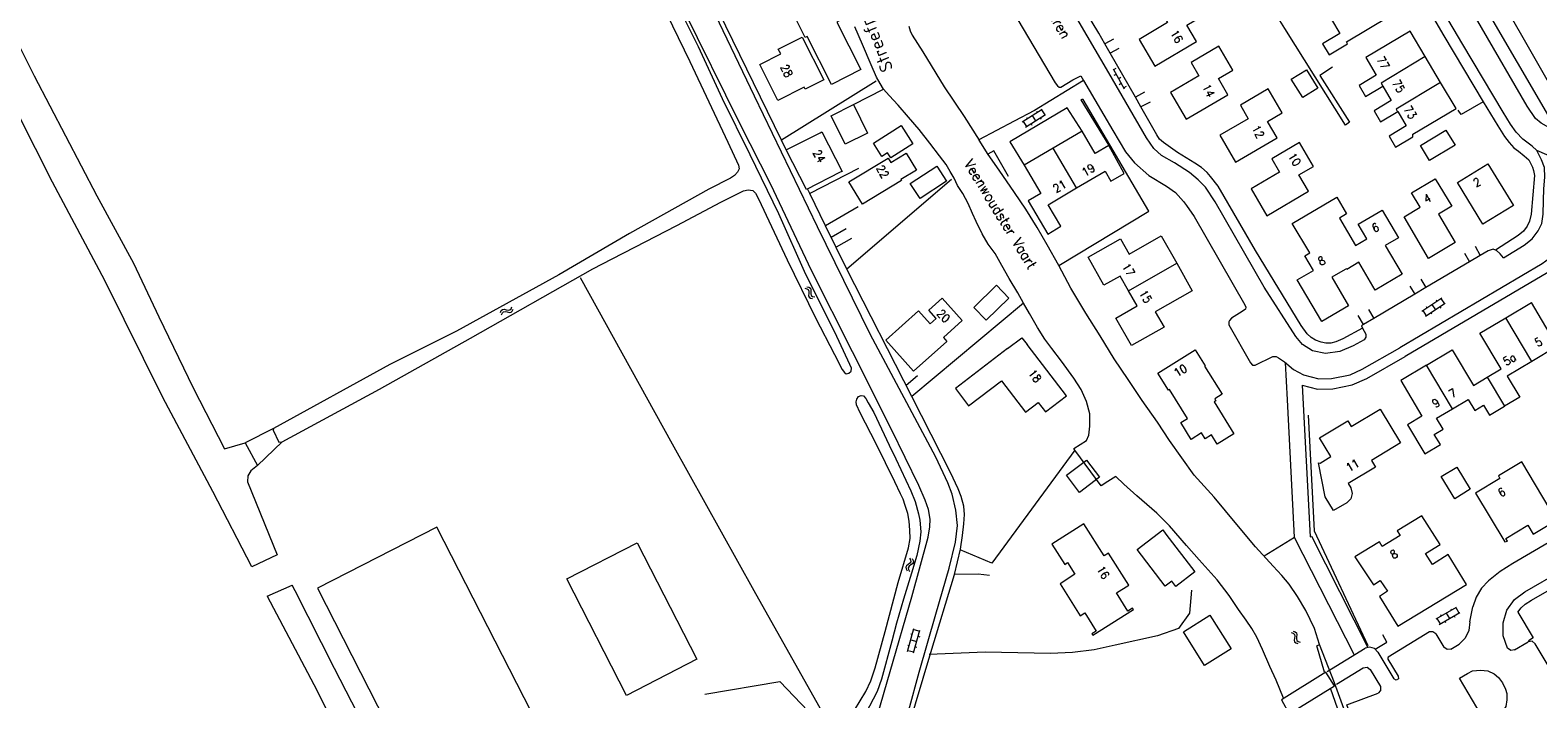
# Model space of a CAD drawing. Header units: metres. Extents: x 189705 to 199106, y 581686 to 588448.
# Tile 215 of 256: x 195154 to 195446, y 584022 to 584151. Entities that reach past the tile are written whole.
import ezdxf

# ---------------------------------------------------------------- set-up
doc = ezdxf.new("R2010")
doc.units = ezdxf.units.M
doc.layers.add('B-WA-OG-GBKN-G', color=7, linetype='Continuous', lineweight=18)
doc.layers.add('X-XX-AL-T25', color=7, linetype='Continuous', lineweight=25)
doc.styles.add('NLCS-ISO-M2000-T25', font='NLCS-ISO.ttf', dxfattribs={"height": 5})
doc.styles.add('Style-STANDARD', font='STANDARD.shx')

msp = doc.modelspace()

# ---------------------------------------------------------------- linework, layer by layer
at = {"layer": 'B-WA-OG-GBKN-G'}
for p, q in [((195363.595, 584143.59), (195365.752, 584139.756)), ((195364.129, 584143.661), (195363.693, 584143.416)), ((195364.183, 584142.545), (195363.748, 584142.299)), ((195365.109, 584141.918), (195364.674, 584141.673)), ((195365.164, 584140.802), (195364.728, 584140.556)), ((195366.09, 584140.175), (195365.654, 584139.93)), ((195346.02, 584133.355), (195349.897, 584135.829)), ((195346.665, 584132.343), (195350.543, 584134.818)), ((195346.829, 584134.227), (195346.991, 584133.974)), ((195347.959, 584134.592), (195348.604, 584133.58)), ((195348.767, 584135.463), (195348.928, 584135.211)), ((195349.489, 584134.145), (195349.651, 584133.892)), ((195349.729, 584135.722), (195350.374, 584134.71)), ((195346.188, 584133.462), (195346.834, 584132.451)), ((195347.721, 584133.017), (195347.882, 584132.764)), ((195303.994, 584101.237), (195304.391, 584101.147)), ((195304.391, 584101.535), (195304.789, 584101.448)), ((195304.391, 584101.147), (195304.664, 584100.964)), ((195304.664, 584100.964), (195304.765, 584100.654)), ((195304.747, 584100.24), (195304.722, 584099.833)), ((195304.722, 584099.833), (195304.822, 584099.519)), ((195304.765, 584100.654), (195304.747, 584100.24)), ((195304.789, 584101.448), (195305.062, 584101.268)), ((195304.822, 584099.519), (195305.102, 584099.331)), ((195305.062, 584101.268), (195305.167, 584100.946)), ((195305.102, 584099.331), (195305.501, 584099.243)), ((195305.144, 584100.54), (195305.121, 584100.132)), ((195305.121, 584100.132), (195305.221, 584099.818)), ((195305.167, 584100.946), (195305.144, 584100.54)), ((195305.221, 584099.818), (195305.499, 584099.629)), ((195305.499, 584099.629), (195305.898, 584099.541)), ((195423.305, 584096.817), (195427.141, 584099.356)), ((195426.016, 584098.972), (195426.182, 584098.721)), ((195426.974, 584099.246), (195427.636, 584098.245)), ((195245.135, 584096.532), (195245.292, 584096.908)), ((195245.292, 584096.908), (195245.519, 584097.144)), ((195245.356, 584096.087), (195245.516, 584096.462)), ((195245.516, 584096.462), (195245.746, 584096.697)), ((195245.519, 584097.144), (195245.855, 584097.189)), ((195245.746, 584096.697), (195246.069, 584096.741)), ((195245.855, 584097.189), (195246.25, 584097.092)), ((195246.069, 584096.741), (195246.473, 584096.648)), ((195246.25, 584097.092), (195246.647, 584096.996)), ((195246.473, 584096.648), (195246.869, 584096.549)), ((195246.647, 584096.996), (195246.974, 584097.037)), ((195246.869, 584096.549), (195247.196, 584096.59)), ((195246.974, 584097.037), (195247.21, 584097.277)), ((195247.196, 584096.59), (195247.431, 584096.832)), ((195247.21, 584097.277), (195247.369, 584097.653)), ((195247.431, 584096.832), (195247.59, 584097.208)), ((195423.472, 584096.928), (195424.134, 584095.927)), ((195423.967, 584095.817), (195427.803, 584098.355)), ((195424.1, 584097.703), (195424.266, 584097.453)), ((195425.011, 584096.508), (195425.177, 584096.257)), ((195425.223, 584098.087), (195425.885, 584097.086)), ((195426.761, 584097.666), (195426.926, 584097.415)), ((195323.673, 584047.615), (195323.505, 584047.333)), ((195323.505, 584047.333), (195323.55, 584046.998)), ((195323.55, 584046.998), (195323.748, 584046.641)), ((195323.995, 584047.866), (195323.673, 584047.615)), ((195324.162, 584047.515), (195323.993, 584047.232)), ((195323.993, 584047.232), (195324.036, 584046.899)), ((195324.317, 584048.128), (195323.995, 584047.866)), ((195324.036, 584046.899), (195324.235, 584046.541)), ((195324.482, 584047.768), (195324.162, 584047.515)), ((195324.241, 584049.092), (195324.438, 584048.735)), ((195324.481, 584048.409), (195324.317, 584048.128)), ((195324.438, 584048.735), (195324.481, 584048.409)), ((195324.802, 584048.02), (195324.482, 584047.768)), ((195324.728, 584048.992), (195324.927, 584048.636)), ((195324.973, 584048.312), (195324.802, 584048.02)), ((195324.927, 584048.636), (195324.973, 584048.312)), ((195426.013, 584037.338), (195429.995, 584039.642)), ((195426.614, 584036.299), (195430.596, 584038.603)), ((195426.86, 584038.175), (195427.01, 584037.915)), ((195428.004, 584038.49), (195428.605, 584037.451)), ((195428.849, 584039.325), (195429, 584039.066)), ((195429.514, 584037.977), (195429.664, 584037.717)), ((195429.822, 584039.541), (195430.423, 584038.503)), ((195323.867, 584031.089), (195325.095, 584035.522)), ((195325.024, 584030.769), (195326.251, 584035.202)), ((195325.042, 584035.33), (195326.198, 584035.009)), ((195398.409, 584034.961), (195398.798, 584034.839)), ((195398.798, 584034.839), (195399.054, 584034.636)), ((195426.186, 584037.438), (195426.787, 584036.4)), ((195427.698, 584036.926), (195427.848, 584036.667)), ((195323.886, 584032.279), (195324.175, 584032.199)), ((195324.481, 584033.306), (195325.638, 584032.985)), ((195324.499, 584034.494), (195324.788, 584034.414)), ((195325.358, 584031.975), (195325.647, 584031.895)), ((195325.918, 584033.997), (195326.207, 584033.917)), ((195397.987, 584034.698), (195398.375, 584034.574)), ((195398.375, 584034.574), (195398.63, 584034.368)), ((195398.651, 584033.639), (195398.59, 584033.236)), ((195398.59, 584033.236), (195398.662, 584032.915)), ((195398.63, 584034.368), (195398.705, 584034.051)), ((195398.705, 584034.051), (195398.651, 584033.639)), ((195398.662, 584032.915), (195398.925, 584032.703)), ((195398.925, 584032.703), (195399.315, 584032.58)), ((195399.072, 584033.903), (195399.014, 584033.499)), ((195399.014, 584033.499), (195399.086, 584033.178)), ((195399.054, 584034.636), (195399.131, 584034.306)), ((195399.131, 584034.306), (195399.072, 584033.903)), ((195399.086, 584033.178), (195399.347, 584032.966)), ((195399.347, 584032.966), (195399.736, 584032.843)), ((195323.921, 584031.282), (195325.077, 584030.962))]:
    msp.add_line(p, q, dxfattribs=at)
at = {"layer": 'B-WA-OG-GBKN-G', "flags": 128}
for points in [[(195405.979, 584143.942), (195403.57, 584142.36), (195409.265, 584133.338), (195408.53, 584132.751), (195396.783, 584151.431), (195383.887, 584172.062), (195370.608, 584193.225), (195371.394, 584193.684), (195359.133, 584214.292), (195379.37, 584226.504)], [(195315.959, 584010.971), (195316.36, 584012.851), (195318.044, 584018.747), (195320.457, 584027.21), (195324.656, 584041.62), (195327.847, 584053.133), (195328.171, 584055.114), (195328.192, 584056.638), (195327.881, 584058.491), (195327.266, 584060.266), (195326.012, 584063.106), (195320.769, 584073.933), (195313.201, 584088.943), (195305.25, 584104.663), (195297.448, 584121.246), (195291.44, 584133.087), (195280.547, 584155.07), (195273.003, 584170.46), (195263.283, 584190.923), (195254.433, 584209.637), (195250.826, 584217.403)], [(195247.903, 584211.727), (195251.347, 584205.082), (195259.22, 584190.302), (195265.79, 584177.523), (195269.291, 584171.008), (195273.921, 584161.246), (195281.772, 584145.043), (195289.088, 584129.449), (195291.185, 584125.037), (195291.289, 584124.3), (195290.961, 584123.639), (195290.378, 584123.028), (195289.592, 584122.518), (195285.432, 584120.372)], [(195419.8, 584193.448), (195416.681, 584191.611), (195429.224, 584169.988), (195430.053, 584164.887), (195447.732, 584134.494), (195450.573, 584136.102), (195433.403, 584166.192), (195432.677, 584170.989), (195419.8, 584193.448)], [(195459.085, 584130.83), (195459.025, 584130.795), (195457.401, 584130.206), (195455.877, 584129.922), (195453.64, 584130.119), (195450.868, 584130.897), (195448.375, 584131.931), (195446.364, 584133.119), (195445.268, 584134.004), (195443.609, 584136.411), (195434.821, 584151.595), (195421, 584175.372), (195415.316, 584181.069), (195415.014, 584181.578)], [(195132.683, 584172.243), (195133.326, 584174.318), (195133.867, 584175.111), (195134.878, 584175.89), (195135.823, 584176.363), (195136.806, 584176.517), (195137.67, 584176.19), (195138.17, 584175.616), (195142.116, 584167.498), (195147.101, 584158.142), (195151.928, 584148.428), (195154.993, 584142.252), (195167.127, 584119.06), (195174.217, 584106.098), (195179.079, 584095.737), (195185.753, 584081.983), (195191.781, 584070.218), (195195.809, 584071.378)], [(195197.071, 584047.388), (195189.526, 584061.971), (195179.848, 584080.095), (195168.635, 584102.742), (195158.557, 584121.749), (195148.633, 584141.387), (195143.138, 584152.41), (195138.465, 584161.434), (195135.977, 584166.444), (195134.763, 584167.976)], [(195322.498, 584000), (195321.727, 584003.065), (195321.416, 584005.02), (195321.284, 584006.441), (195321.33, 584007.889), (195321.504, 584009.21), (195321.729, 584010.556), (195322.13, 584012.36), (195326.099, 584027.049), (195329.316, 584038.257), (195331.906, 584047.177), (195333.135, 584052.209), (195333.506, 584055.41), (195333.167, 584058.329), (195332.471, 584061.475), (195331.651, 584063.631), (195329.298, 584068.576), (195316.646, 584092.356), (195306.443, 584113.122), (195294.244, 584138.326), (195284.448, 584158.839), (195280.88, 584166.02)], [(195439.051, 584107.095), (195443.083, 584109.57), (195444.629, 584110.793), (195445.793, 584112.346), (195446.45, 584113.719), (195446.723, 584115.573), (195446.817, 584118.189), (195446.861, 584120.424), (195447.032, 584122.71), (195447, 584124.563), (195446.411, 584126.034), (195445.491, 584127.834), (195444.624, 584128.67), (195442.791, 584130.035), (195441.516, 584131.352), (195440.444, 584132.948), (195439.014, 584135.23), (195431.223, 584148.334), (195421.644, 584164.455), (195421.63, 584164.478)], [(195307.85, 584158.392), (195310.639, 584152.887), (195310.174, 584152.652), (195314.812, 584143.495), (195309.136, 584140.62), (195304.467, 584149.838), (195304.081, 584149.642), (195301.323, 584155.086), (195302.588, 584155.727)], [(195347.51, 584159.54), (195343.862, 584156.884), (195343.66, 584156.528), (195343.559, 584156.274), (195343.561, 584155.868), (195344.123, 584154.854), (195352.374, 584140.887), (195352.807, 584140.355), (195353.139, 584140.102), (195353.469, 584140.052), (195355.828, 584141.481), (195357.324, 584142.298), (195357.893, 584141.334)], [(195411.82, 584093.552), (195412.442, 584092.338), (195412.469, 584091.805), (195412.114, 584091.296), (195409.984, 584090.122), (195407.395, 584089.022), (195404.652, 584088.633), (195402.11, 584089.158), (195400.226, 584090.372), (195398.899, 584091.917), (195392.822, 584101.471), (195383.293, 584117.923), (195381.48, 584120.736), (195380.002, 584122.204), (195378.346, 584123.571), (195375.469, 584125.441), (195372.974, 584126.856), (195371.471, 584128.248), (195370.067, 584130.275), (195362.735, 584142.822), (195352.823, 584159.831)], [(195380.66, 584153.72), (195377.93, 584158.31), (195372.56, 584155.13), (195374.1, 584152.55), (195368.61, 584149.3), (195371.65, 584144.16), (195379.7, 584148.91), (195377.87, 584152.04), (195380.66, 584153.72)], [(195405.78, 584153.17), (195407.4, 584150.43), (195404.1, 584148.45), (195405.36, 584146.32), (195408.92, 584148.43), (195408.68, 584148.84), (195417.02, 584153.79), (195414.012, 584158.867)], [(195263.012, 584104.984), (195266.721, 584106.935), (195271.135, 584109.182), (195279.254, 584113.371), (195287.777, 584117.866), (195292.141, 584120.037), (195293.004, 584120.268), (195293.919, 584120.144), (195294.429, 584119.587), (195295.017, 584118.497), (195300.593, 584106.731), (195306.066, 584095.499), (195309.747, 584088.45), (195311.179, 584085.509), (195311.638, 584084.977), (195311.994, 584084.724), (195312.528, 584084.802), (195312.959, 584085.184), (195312.982, 584085.794), (195312.675, 584086.504), (195309.81, 584092.767), (195304.21, 584103.898), (195298.965, 584115.588), (195293.415, 584126.998), (195288.071, 584137.851), (195283.415, 584147.841), (195279.452, 584155.854)], [(195299.474, 584129.821), (195287.361, 584154.598)], [(195362.003, 584148.419), (195360.805, 584150.511), (195356.964, 584156.928)], [(195424.634, 584154.949), (195427.508, 584149.999), (195435.145, 584137.224), (195437.955, 584132.586), (195439.282, 584130.558), (195440.15, 584129.418), (195441.068, 584128.38), (195441.934, 584127.697), (195443.08, 584126.786), (195443.972, 584126.027), (195444.279, 584125.418), (195444.662, 584124.632), (195444.868, 584123.973), (195445.074, 584122.983), (195444.386, 584115.541), (195444.085, 584114.22), (195443.656, 584113.228), (195442.948, 584112.286), (195441.883, 584111.445), (195437.54, 584108.601)], [(195345.182, 584100.364), (195343.522, 584103.101), (195342.091, 584105.611), (195340.762, 584107.918), (195339.435, 584109.742), (195338.26, 584111.719), (195337.135, 584114.103), (195336.419, 584115.675), (195335.574, 584117.602), (195334.526, 584119.529), (195333.505, 584121.1), (195332.891, 584122.52), (195332.099, 584123.788), (195331.307, 584125.157), (195330.057, 584126.829), (195328.143, 584129.286), (195326.103, 584131.895), (195324.011, 584134.301), (195322.048, 584136.581), (195320.263, 584138.455), (195319.192, 584139.696), (195318.554, 584140.786), (195317.864, 584141.977), (195316.789, 584144.386), (195315.151, 584148.292), (195313.641, 584151.715)], [(195324.084, 584151.873), (195324.341, 584150.96), (195324.75, 584150.149), (195326.818, 584146.879), (195330.956, 584140.112), (195334.785, 584134.435), (195337.67, 584129.848)], [(195299.327, 584146.49), (195298.85, 584147.439), (195303.463, 584149.759), (195307.632, 584141.466), (195304.042, 584139.661), (195303.846, 584140.055)], [(195363.68, 584149.376), (195362.003, 584148.419)], [(195423.919, 584146.013), (195421.01, 584150.92), (195412.42, 584145.83), (195414.44, 584142.4), (195411.13, 584140.43), (195412.39, 584138.29), (195415.705, 584140.257)], [(195303.846, 584140.055), (195298.755, 584137.522), (195295.292, 584144.483), (195299.327, 584146.49)], [(195363.023, 584146.64), (195362.003, 584148.419)], [(195364.702, 584147.526), (195363.023, 584146.64)], [(195367.894, 584138.139), (195363.023, 584146.64)], [(195386.75, 584143.39), (195384.02, 584148), (195378.67, 584144.83), (195380.19, 584142.25), (195374.68, 584139.04), (195377.73, 584133.9), (195385.79, 584138.61), (195383.94, 584141.74), (195386.75, 584143.39)], [(195423.919, 584146.013), (195415.386, 584140.849), (195415.705, 584140.257)], [(195426.91, 584140.967), (195423.919, 584146.013)], [(195400.237, 584138.061), (195398.042, 584141.653), (195400.993, 584143.456), (195403.188, 584139.863), (195400.237, 584138.061)], [(195317.79, 584141.266), (195299.474, 584129.821)], [(195357.893, 584141.334), (195348.401, 584135.593), (195344.443, 584133.499), (195337.637, 584129.9)], [(195357.893, 584141.334), (195360.083, 584137.618)], [(195396.27, 584135.12), (195393.57, 584139.74), (195388.21, 584136.58), (195389.72, 584133.99), (195384.21, 584130.78), (195387.23, 584125.59), (195395.28, 584130.32), (195393.46, 584133.46), (195396.27, 584135.12)], [(195415.705, 584140.257), (195417.35, 584137.5), (195414.03, 584135.53), (195415.3, 584133.38), (195418.62, 584135.35)], [(195418.62, 584135.35), (195420.26, 584132.59), (195416.94, 584130.62), (195418.21, 584128.48), (195421.52, 584130.45), (195421.55, 584130.99), (195429.89, 584135.94), (195426.91, 584140.967)], [(195426.91, 584140.967), (195418.316, 584135.848), (195418.601, 584135.339)], [(195313.392, 584136.703), (195319.192, 584139.696)], [(195353.119, 584105.644), (195370.467, 584116.132), (195357.771, 584137.704), (195357.364, 584137.601)], [(195357.694, 584137.754), (195357.364, 584137.601), (195362.73, 584128.83)], [(195360.083, 584137.618), (195363.557, 584131.728), (195366.009, 584127.597), (195367.744, 584125.469), (195370.521, 584123.014), (195373.882, 584120.967), (195375.639, 584119.703), (195377.169, 584118.006), (195377.781, 584117.246), (195379.236, 584115.117), (195389.072, 584098.007), (195389.226, 584097.576), (195389.202, 584097.22), (195388.568, 584096.761), (195386.463, 584095.434), (195386.083, 584095.027), (195385.932, 584094.747), (195385.984, 584094.163), (195390.149, 584086.812), (195390.531, 584086.381), (195391.065, 584086.383), (195394.439, 584088.069), (195395.1, 584088.071), (195395.558, 584087.793), (195396.704, 584086.984), (195398.462, 584085.542), (195400.396, 584084.532), (195403.372, 584083.754), (195405.836, 584083.786), (195409.391, 584084.533)], [(195369.633, 584139.085), (195367.894, 584138.139)], [(195368.963, 584136.272), (195367.894, 584138.139)], [(195370.731, 584137.209), (195368.963, 584136.272)], [(195435.145, 584137.224), (195430.859, 584134.773), (195430.297, 584135.635)], [(195311.809, 584129.064), (195309.072, 584134.546), (195313.392, 584136.703), (195316.129, 584131.221), (195311.809, 584129.064)], [(195357.6, 584131.58), (195354.727, 584136.069), (195343.617, 584129.485), (195346.39, 584124.98)], [(195411.82, 584093.552), (195407.972, 584091.461), (195406.678, 584090.848), (195405.688, 584090.642), (195404.722, 584090.639), (195403.781, 584090.839), (195402.739, 584091.192), (195401.848, 584091.722), (195401.134, 584092.457), (195399.96, 584094.053), (195391.123, 584108.551), (195383.868, 584120.972), (195382.414, 584122.821), (195381.751, 584123.581), (195380.655, 584124.542), (195379.357, 584125.402), (195376.047, 584127.449), (195373.322, 584129.37), (195372.583, 584130.054), (195372.047, 584130.89), (195368.963, 584136.272)], [(195310.826, 584123.629), (195304.293, 584120.296), (195300.393, 584127.94), (195306.926, 584131.273)], [(195306.926, 584131.273), (195307.288, 584131.457), (195311.188, 584123.813), (195310.826, 584123.629)], [(195320.637, 584126.408), (195319.993, 584127.405), (195318.882, 584126.688), (195317.235, 584129.235), (195322.586, 584132.694), (195324.878, 584129.149), (195320.637, 584126.408)], [(195356.53, 584120.6), (195362.05, 584123.83), (195363.18, 584121.89), (195365.71, 584123.37), (195362.73, 584128.83), (195360.11, 584127.28), (195357.6, 584131.58), (195351.99, 584128.28)], [(195423.015, 584128.789), (195427.94, 584131.783), (195429.694, 584128.898), (195424.768, 584125.904), (195423.015, 584128.789)], [(195300.393, 584127.94), (195299.474, 584129.821)], [(195403.506, 584032.385), (195402.505, 584035.48), (195400.843, 584038.953), (195399.234, 584041.691), (195397.625, 584044.048), (195396.223, 584045.745), (195394.54, 584047.517), (195391.123, 584051.265), (195387.502, 584055.622), (195383.14, 584060.865), (195379.29, 584065.12), (195374.518, 584071.834), (195372.194, 584075.357), (195369.208, 584079.563), (195366.502, 584083.618), (195363.822, 584087.597), (195361.064, 584092.032), (195358.306, 584096.417), (195355.445, 584101.258), (195353.119, 584105.644), (195350.845, 584109.649), (195348.878, 584112.97), (195346.733, 584116.493), (195344.537, 584119.737), (195341.576, 584124.045), (195339.432, 584127.06), (195337.67, 584129.848)], [(195351.99, 584128.28), (195346.39, 584124.98), (195349.6, 584119.53), (195347.14, 584118.1), (195350.96, 584111.7), (195353.46, 584113.21), (195351.02, 584117.37), (195356.53, 584120.6)], [(195356.53, 584120.6), (195351.99, 584128.28)], [(195402.34, 584124.76), (195399.62, 584129.41), (195394.27, 584126.24), (195395.77, 584123.64), (195390.27, 584120.41), (195393.28, 584115.24), (195401.35, 584119.98), (195399.52, 584123.11), (195402.34, 584124.76)], [(195312.527, 584121.762), (195320.09, 584126.352), (195320.597, 584125.517), (195323.566, 584127.319), (195325.547, 584124.055), (195322.568, 584122.247), (195322.672, 584122.077), (195315.118, 584117.493), (195312.527, 584121.762)], [(195343.384, 584122.831), (195340.548, 584127.774), (195339.396, 584127.117)], [(195462.176, 584126.404), (195461.834, 584126.334), (195460.388, 584125.771), (195457.696, 584125.23), (195456.274, 584124.896), (195455.234, 584124.359), (195454.068, 584123.518), (195453.206, 584122.703), (195452.371, 584121.634), (195451.79, 584120.667), (195451.539, 584119.651), (195451.396, 584116.476), (195451.128, 584112.946), (195450.649, 584111.421), (195450.12, 584110.022), (195449.26, 584108.674), (195447.97, 584106.969), (195446.525, 584105.949), (195419.005, 584089.742)], [(195436.058, 584125.289), (195440.992, 584117.231), (195435.08, 584113.612), (195430.147, 584121.67), (195436.058, 584125.289)], [(195457.696, 584125.23), (195453.487, 584125.316), (195449.369, 584126.194), (195445.491, 584127.834)], [(195314.394, 584124.364), (195304.938, 584119.538)], [(195332.333, 584122.239), (195312.109, 584104.912)], [(195324.383, 584121.492), (195329.479, 584124.835), (195331.392, 584121.919), (195326.296, 584118.576), (195324.383, 584121.492)], [(195429.74, 584110.06), (195424.58, 584107.01), (195419.84, 584115.04), (195422.97, 584116.88), (195421.3, 584119.69), (195425.88, 584122.4), (195429.08, 584117.06), (195426.49, 584115.55), (195429.74, 584110.06)], [(195285.432, 584120.372), (195270.116, 584111.82), (195256.412, 584103.798), (195236.662, 584092.952), (195223.792, 584086.503), (195201.289, 584074.115)], [(195304.938, 584119.538), (195304.512, 584120.408)], [(195307.993, 584113.307), (195304.938, 584119.538)], [(195314.308, 584116.98), (195307.993, 584113.307)], [(195401.622, 584108.054), (195398.201, 584113.759), (195406.809, 584118.856), (195408.685, 584115.58), (195407.341, 584114.763)], [(195407.341, 584114.763), (195410.457, 584109.48)], [(195410.457, 584109.48), (195412.65, 584110.78), (195410.98, 584113.58), (195415.6, 584116.33), (195418.77, 584110.98), (195416.19, 584109.46), (195419.44, 584103.97), (195414.26, 584100.89), (195411.106, 584106.25)], [(195453.576, 584114.868), (195453.105, 584112.565), (195452.538, 584110.762), (195451.919, 584109.123), (195450.902, 584107.53), (195449.378, 584105.515), (195447.612, 584104.268), (195420.02, 584088.018)], [(195312.109, 584104.912), (195307.993, 584113.307)], [(195309.069, 584111.114), (195312.009, 584112.758)], [(195313.031, 584110.831), (195310.024, 584109.164)], [(195366.562, 584100.742), (195364.947, 584103.579), (195361.827, 584101.802), (195358.737, 584107.228), (195365.007, 584110.798), (195366.698, 584107.829), (195372.874, 584111.345), (195375.888, 584106.053)], [(195408.45, 584104.84), (195405.86, 584103.34), (195409.11, 584097.85), (195403.95, 584094.79), (195399.2, 584102.83), (195402.33, 584104.67), (195400.64, 584107.47), (195401.622, 584108.054)], [(195431.501, 584108.037), (195432.507, 584106.348)], [(195433.555, 584109.338), (195434.562, 584107.563)], [(195437.54, 584108.601), (195437.063, 584108.765), (195436.073, 584108.457), (195434.562, 584107.563)], [(195439.051, 584107.095), (195438.438, 584107.88), (195437.648, 584108.563), (195437.54, 584108.601)], [(195202.931, 584071.578), (195221.778, 584081.724), (195239.351, 584091.572), (195263.012, 584104.984)], [(195324.662, 584080.319), (195312.109, 584104.912)], [(195375.888, 584106.053), (195378.901, 584100.761), (195371.749, 584096.689), (195373.44, 584093.72), (195367.155, 584090.141), (195364.115, 584095.479), (195368.226, 584097.82), (195366.562, 584100.742)], [(195366.562, 584100.742), (195375.888, 584106.053)], [(195411.106, 584106.25), (195408.748, 584104.859), (195408.679, 584104.975), (195408.45, 584104.84)], [(195432.507, 584106.348), (195424.047, 584101.346)], [(195434.562, 584107.563), (195432.507, 584106.348)], [(195311.068, 584014.993), (195308.418, 584017.449), (195294.211, 584042.773), (195278.394, 584071.115), (195260.634, 584103.26)], [(195423.106, 584103.009), (195424.047, 584101.346)], [(195319.633, 584091.225), (195325.961, 584096.857), (195328.196, 584094.346), (195329.371, 584095.392), (195327.938, 584097.003), (195330.546, 584099.324), (195334.421, 584094.97), (195330.767, 584091.717), (195331.438, 584090.963), (195324.982, 584085.216), (195319.633, 584091.225)], [(195336.649, 584097.544), (195341.043, 584101.802), (195343.448, 584099.319), (195339.055, 584095.062), (195336.649, 584097.544)], [(195396.548, 584022.051), (195395.142, 584025.529), (195393.914, 584028.192), (195392.456, 584031.463), (195391.381, 584033.796), (195390.385, 584035.494), (195389.338, 584037.091), (195387.832, 584039.168), (195385.994, 584041.88), (195383.698, 584044.92), (195380.205, 584048.744), (195377.808, 584051.505), (195374.493, 584055.329), (195372.02, 584057.785), (195368.148, 584061.1), (195365.651, 584063.352), (195364.147, 584064.871), (195362.549, 584063.927), (195361.256, 584063.06), (195356.177, 584069.951), (195355.973, 584070.255), (195358.459, 584071.812), (195358.913, 584072.854), (195359.085, 584074.607), (195359.078, 584076.943), (195358.435, 584079.379), (195357.412, 584081.661), (195355.982, 584083.866), (195353.634, 584087.16), (195351.72, 584089.617), (195350.419, 584091.416), (195348.989, 584093.672), (195347.405, 584096.333), (195346.255, 584098.336), (195345.182, 584100.364)], [(195421.902, 584100.078), (195413.972, 584095.39)], [(195420.976, 584101.632), (195421.902, 584100.078)], [(195424.047, 584101.346), (195421.902, 584100.078)], [(195346.255, 584098.336), (195324.662, 584080.319)], [(195412.935, 584097.139), (195413.972, 584095.39)], [(195439.486, 584095.502), (195444.453, 584098.47)], [(195451.241, 584093.18), (195448.565, 584091.583), (195444.453, 584098.47)], [(195412.014, 584094.232), (195410.982, 584095.99)], [(195412.014, 584094.232), (195411.598, 584093.986), (195411.82, 584093.552)], [(195413.972, 584095.39), (195412.014, 584094.232)], [(195434.516, 584092.532), (195439.486, 584095.502)], [(195444.508, 584087.097), (195439.486, 584095.502)], [(195343.2, 584089.58), (195333.11, 584081.86), (195335.66, 584078.52), (195342, 584083.36), (195346.65, 584077.28), (195349.12, 584079.17), (195350.52, 584077.34), (195354.55, 584080.42), (195346.96, 584090.35)], [(195343.2, 584089.58), (195345.94, 584091.68), (195346.96, 584090.35)], [(195435.902, 584084.035), (195438.619, 584085.655), (195434.516, 584092.532)], [(195383.227, 584079.886), (195383.471, 584079.487), (195383.156, 584079.289), (195386.933, 584073.117), (195383.717, 584071.1), (195382.601, 584072.925), (195381.39, 584072.166), (195380.699, 584073.296), (195378.695, 584072.039), (195376.701, 584075.298), (195377.946, 584076.078), (195374.52, 584081.679), (195374.27, 584081.522), (195372.253, 584084.819), (195379.48, 584089.35)], [(195379.48, 584089.35), (195381.369, 584086.262), (195381.278, 584086.207), (195384.673, 584080.793), (195383.227, 584079.886)], [(195409.391, 584084.533), (195411.751, 584085.607), (195419.005, 584089.742)], [(195409.803, 584082.576), (195412.665, 584083.826), (195420.02, 584088.018)], [(195424.174, 584086.368), (195429.146, 584089.335), (195433.251, 584082.453), (195435.902, 584084.035)], [(195454.587, 584087.581), (195451.681, 584085.847), (195449.248, 584089.925), (195444.508, 584087.097)], [(195396.852, 584086.862), (195397.229, 584079.671)], [(195424.174, 584086.368), (195419.197, 584083.399), (195423.303, 584076.518), (195420.502, 584074.847), (195423.853, 584069.242), (195426.858, 584071.036), (195425.688, 584072.957), (195427.4, 584073.991), (195426.114, 584076.146), (195429.174, 584077.966)], [(195429.174, 584077.966), (195424.174, 584086.368)], [(195444.508, 584087.097), (195439.762, 584084.266), (195442.195, 584080.188), (195439.255, 584078.433)], [(195443.19, 584042.572), (195471.827, 584059.048), (195502.617, 584077.525), (195512.635, 584083.471), (195513.954, 584084.084), (195515.199, 584084.418), (195516.443, 584084.6), (195517.409, 584084.628), (195518.553, 584084.454), (195519.85, 584084.102), (195521.122, 584083.446), (195522.678, 584082.162)], [(195325.768, 584084.334), (195323.562, 584082.474)], [(195400.125, 584082.536), (195403.128, 584081.75), (195406.054, 584081.789), (195409.803, 584082.576)], [(195400.125, 584082.535), (195401.704, 584053.197), (195401.975, 584053.331), (195412.806, 584031.804)], [(195435.902, 584084.035), (195439.255, 584078.433)], [(195319.518, 584034.927), (195322.03, 584044.355), (195324.016, 584051.09), (195324.341, 584052.894), (195324.311, 584054.468), (195324.178, 584056.22), (195323.92, 584057.717), (195323.407, 584059.264), (195322.996, 584060.507), (195322.485, 584061.547), (195321.41, 584063.829), (195317.754, 584071.182), (195314.686, 584077.166), (195313.995, 584078.687), (195313.917, 584079.271), (195314.043, 584079.804), (195314.371, 584080.288), (195314.854, 584080.492), (195315.311, 584080.418), (195315.77, 584079.937), (195316.23, 584079.125), (195317.329, 584077.199), (195320.27, 584070.91)], [(195323.34, 584000), (195322.412, 584003.194), (195322.026, 584004.92), (195321.867, 584006.849), (195321.99, 584008.246), (195322.188, 584010.05), (195322.765, 584012.21), (195323.922, 584015.997), (195328.323, 584030.839), (195332.926, 584045.936), (195334.054, 584050.815), (195334.452, 584053.482), (195334.725, 584055.692), (195334.846, 584057.521), (195334.714, 584059.12), (195334.2, 584061.023), (195333.637, 584062.469), (195332.153, 584065.639), (195324.662, 584080.319)], [(195397.229, 584079.671), (195398.491, 584055.63)], [(195429.174, 584077.966), (195432.208, 584079.771), (195433.494, 584077.616), (195435.211, 584078.641), (195436.364, 584076.708), (195439.255, 584078.433)], [(195401.296, 584076.727), (195402.439, 584054.337), (195412.853, 584032.191)], [(195405.68, 584068.701), (195403.518, 584072.315), (195408.992, 584075.588), (195409.635, 584074.513), (195415.237, 584077.863), (195419.138, 584071.34), (195413.527, 584067.985), (195414.299, 584066.694), (195409.003, 584063.527)], [(195488.392, 584075.831), (195440.842, 584048.077)], [(195201.289, 584074.115), (195195.809, 584071.378)], [(195201.289, 584074.115), (195201.188, 584073.815), (195202.315, 584071.508), (195202.931, 584071.578)], [(195195.809, 584071.378), (195198.165, 584066.961)], [(195202.931, 584071.578), (195198.165, 584066.961)], [(195320.27, 584070.91), (195321.6, 584068.273), (195324.465, 584062.086), (195325.335, 584060.007), (195325.953, 584057.647), (195326.236, 584056.403), (195326.446, 584054.195), (195326.198, 584052.366), (195325.622, 584049.622), (195324.616, 584046.165), (195323.082, 584041.184), (195321.724, 584036.558), (195320.795, 584033.051), (195318.785, 584025.732), (195318.004, 584023.343), (195315.731, 584019.045)], [(195356.162, 584069.975), (195340.136, 584048.142)], [(195198.165, 584066.961), (195196.904, 584065.933), (195196.318, 584064.973), (195196.251, 584063.817), (195201.961, 584049.759)], [(195357.113, 584061.803), (195354.6, 584065.112), (195358.469, 584068.051), (195360.983, 584064.743), (195357.113, 584061.803)], [(195409.003, 584063.527), (195409.549, 584062.648), (195409.825, 584061.593), (195409.552, 584060.558), (195408.783, 584059.787), (195406.174, 584058.306), (195404.606, 584060.933), (195403.281, 584067.491), (195403.602, 584067.46), (195405.68, 584068.701)], [(195439.505, 584052.914), (195443.794, 584055.466), (195444.817, 584053.747), (195449.337, 584056.43), (195442.594, 584067.683), (195438.082, 584064.989), (195438.384, 584064.484), (195433.675, 584061.673), (195439.323, 584052.212), (195439.809, 584052.399), (195439.505, 584052.914)], [(195429.66, 584060.571), (195427.037, 584064.844), (195430.01, 584066.669), (195432.633, 584062.397), (195429.66, 584060.571)], [(195364.257, 584042.363), (195366.66, 584043.87), (195362.72, 584050.08), (195361.86, 584049.53), (195357.93, 584055.73), (195351.73, 584051.79), (195354.23, 584047.88), (195354.79, 584048.24), (195356.22, 584045.99), (195353.33, 584044.15), (195357.25, 584037.97), (195358.114, 584038.512)], [(195398.491, 584055.63), (195398.62, 584053.175), (195410.207, 584030.387)], [(195410.334, 584049.361), (195413.944, 584043.922), (195415.237, 584044.78), (195416.621, 584042.695), (195415.119, 584041.698), (195418.638, 584035.926), (195431.889, 584044.006), (195428.365, 584049.786), (195425.366, 584047.857), (195424.011, 584049.964), (195426.791, 584051.752), (195423.259, 584057.245), (195418.503, 584054.344), (195419.054, 584053.441), (195415.631, 584051.354), (195415.081, 584052.257), (195410.334, 584049.361)], [(195241.035, 584000), (195238.75, 584004.48), (195237.46, 584003.82), (195234, 584010.61), (195251.12, 584019.35), (195232.84, 584055.07), (195209.78, 584043.3), (195228.03, 584007.56)], [(195374.95, 584044.646), (195373.66, 584043.665), (195368.258, 584050.765), (195373.213, 584054.535), (195373.81, 584053.75)], [(195373.81, 584053.75), (195379.38, 584046.42), (195375.72, 584043.64), (195374.95, 584044.646)], [(195392.822, 584049.514), (195398.629, 584053.171)], [(195201.961, 584049.759), (195197.071, 584047.388)], [(195269.527, 584022.587), (195257.988, 584045.068), (195271.568, 584052.029), (195283.106, 584029.547), (195269.527, 584022.587)], [(195340.136, 584048.142), (195334.028, 584050.7)], [(195444.482, 584040.983), (195461.485, 584050.714)], [(195440.842, 584048.077), (195438.404, 584046.539), (195436.16, 584044.73)], [(195200.051, 584041.765), (195204.857, 584043.88)], [(195227.161, 584000), (195220.87, 584012.616), (195213.048, 584027.803), (195205.454, 584042.762), (195204.857, 584043.88)], [(195339.66, 584045.728), (195337.525, 584045.975), (195332.929, 584045.949)], [(195436.16, 584044.73), (195434.821, 584043.266), (195433.789, 584041.571), (195433.104, 584039.709)], [(195200.051, 584041.765), (195209.068, 584024.693), (195221.588, 584000)], [(195358.114, 584038.512), (195360.345, 584034.995), (195359.484, 584034.449), (195359.65, 584034.187), (195367.52, 584039.179), (195367.354, 584039.441), (195366.467, 584038.879), (195364.257, 584042.363)], [(195378.75, 584042.93), (195378.34, 584038.44)], [(195439.85, 584031.73), (195439.028, 584034.105), (195438.985, 584036.617), (195439.724, 584039.019), (195441.174, 584041.072), (195443.19, 584042.572)], [(195443.271, 584040.191), (195444.482, 584040.983)], [(195378.34, 584038.44), (195376.2, 584035.51), (195372.2, 584034.1), (195363.98, 584032.28), (195359.9, 584031.36), (195355.73, 584030.88), (195351.46, 584030.69), (195338.83, 584030.96), (195328.05, 584030.49), (195328.05, 584030.5)], [(195381.264, 584028.357), (195377.182, 584034.831), (195382.303, 584038.061), (195386.386, 584031.585), (195381.264, 584028.357)], [(195432.57, 584036.759), (195433.104, 584039.709)], [(195441.815, 584038.631), (195442.459, 584039.49), (195443.271, 584040.191)], [(195441.815, 584038.631), (195444.771, 584033.698), (195443.927, 584033.128)], [(195317.584, 584027.912), (195319.518, 584034.927)], [(195424.752, 584034.831), (195416.791, 584029.959), (195416.692, 584029.746), (195416.72, 584029.605), (195418.72, 584026.287)], [(195425.956, 584034.44), (195425.422, 584034.844), (195424.752, 584034.831)], [(195432.57, 584036.759), (195432.34, 584035.126), (195431.621, 584033.642), (195430.482, 584032.45)], [(195404.485, 584027.066), (195402.948, 584032.154), (195403.506, 584032.385)], [(195415.016, 584000), (195412.603, 584007.705), (195410.347, 584014.199), (195406.4, 584025.004), (195403.506, 584032.385)], [(195414.747, 584030.947), (195414.098, 584031.611), (195413.21, 584031.887), (195412.299, 584031.707)], [(195414.269, 584031.484), (195416.523, 584032.859), (195415.733, 584034.267)], [(195425.956, 584034.44), (195427.538, 584031.869)], [(195426.571, 584005.002), (195452.405, 584020.521), (195445.179, 584032.566)], [(195428.892, 584031.516), (195430.482, 584032.45)], [(195441.214, 584031.374), (195443.832, 584032.894)], [(195445.179, 584032.566), (195444.581, 584033.042), (195443.832, 584032.894)], [(195404.96, 584027.224), (195412.299, 584031.707)], [(195414.747, 584030.947), (195417.889, 584025.807)], [(195428.892, 584031.516), (195428.144, 584031.42), (195427.538, 584031.869)], [(195441.214, 584031.374), (195440.458, 584031.269), (195439.85, 584031.73)], [(195313.62, 584019.699), (195315.794, 584023.336), (195316.728, 584025.396), (195317.584, 584027.912)], [(195406.378, 584024.432), (195404.689, 584027.061), (195396.128, 584021.736), (195397.646, 584019.023), (195406.378, 584024.432)], [(195406.763, 584024.77), (195411.923, 584027.873)], [(195411.923, 584027.873), (195412.679, 584028.027), (195413.312, 584027.587)], [(195413.312, 584027.587), (195415.251, 584024.285)], [(195418.72, 584026.287), (195418.737, 584025.792), (195418.309, 584025.545), (195417.889, 584025.807)], [(195430.537, 584025.914), (195432.084, 584026.808), (195433.074, 584027.344), (195434.598, 584027.475), (195436.047, 584027.302), (195437.243, 584026.747), (195438.083, 584026.064), (195438.849, 584025), (195439.437, 584023.782), (195439.694, 584022.971), (195439.723, 584021.726), (195439.498, 584020.456), (195438.765, 584019.261), (195437.701, 584018.394), (195436.458, 584017.654), (195435.595, 584017.423), (195430.537, 584025.914)], [(195284.668, 584022.837), (195299.144, 584025.242), (195312.834, 584010.961), (195315.959, 584010.971)], [(195413.661, 584000), (195409.282, 584013.459), (195405.588, 584023.98)], [(195415.251, 584024.285), (195415.306, 584023.546), (195414.816, 584022.99)], [(195416.473, 584000), (195408.803, 584020.758), (195414.816, 584022.99)]]:
    msp.add_lwpolyline(points, dxfattribs=at)

# ---------------------------------------------------------------- texts
at = {"layer": 'B-WA-OG-GBKN-G', "style": 'Style-STANDARD'}
for s, height, rotation, p in [('De Flearen', 2, 300.20693, (195347.171, 584160.547)), ('16', 1.6, 299.79462, (195374.577, 584150.552)), ('77', 1.6, 299.74488, (195414.461, 584145.44)), ('28', 1.6, 297.84662, (195299.172, 584143.954)), ('14', 1.6, 296.05235, (195380.759, 584140.159)), ('75', 1.6, 300.41323, (195417.466, 584140.922)), ('73', 1.6, 302.54589, (195419.7, 584135.81)), ('12', 1.6, 297.59037, (195390.335, 584132.189)), ('24', 1.6, 298.87102, (195305.444, 584127.442)), ('Veenwoudster Vaart', 2, 301.46487, (195334.683, 584125.308)), ('19', 1.6, 31.46487, (195358.148, 584122.748)), ('10', 1.6, 301.67132, (195397.342, 584126.776)), ('22', 1.6, 299.92249, (195317.721, 584124.433)), ('2', 1.6, 27.64114, (195433.748, 584120.715)), ('21', 1.6, 30.00073, (195352.567, 584119.608)), ('4', 1.6, 28.35896, (195424.153, 584117.588)), ('6', 1.6, 27.25687, (195414.108, 584111.946)), ('17', 1.6, 300.87529, (195365.24, 584105.452)), ('8', 1.6, 28.40936, (195403.715, 584105.527)), ('15', 1.6, 300.66893, (195368.559, 584100.282)), ('20', 1.6, 313.4606, (195329.364, 584096.254)), ('5', 1.6, 30.79671, (195445.674, 584089.83)), ('5a', 1.6, 30.79671, (195439.579, 584086.194)), ('18', 1.6, 308.66875, (195347.085, 584084.753)), ('10', 1.6, 30.79671, (195375.953, 584084.002)), ('7', 1.6, 30.74747, (195429.088, 584079.952)), ('9', 1.6, 30.74747, (195425.886, 584078.047)), ('11', 1.6, 30.87529, (195409.221, 584065.696)), ('6', 1.6, 30.8459, (195438.578, 584060.814)), ('8', 1.6, 31.38612, (195417.756, 584048.843)), ('16', 1.6, 301.87782, (195360.34, 584046.958))]:
    msp.add_text(s, height=height, rotation=rotation, dxfattribs=at).set_placement(p)
at = {"layer": 'X-XX-AL-T25', "insert": (195318.826, 584142.682), "char_height": 2.5, "attachment_point": 1, "rotation": 112.34332, "style": 'NLCS-ISO-M2000-T25'}
msp.add_mtext_dynamic_manual_height_columns('Streefpeil: ZP -1,05 N.A.P. / WP -1,25 N.A.P.', width=185.35805, gutter_width=25, heights=[0], dxfattribs=at)

doc.saveas('drawing.dxf')
